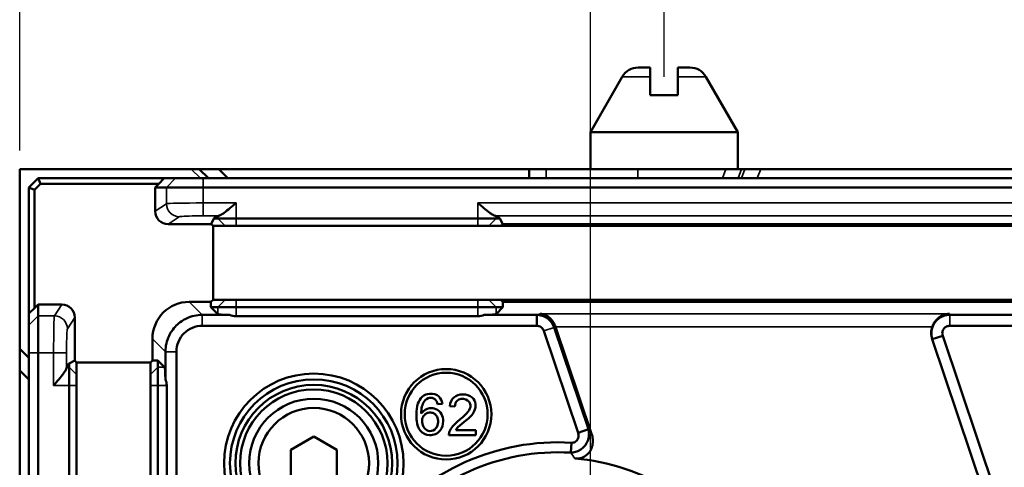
# Model space of a CAD drawing. Header units: millimetres. Extents: x 0 to 4638, y -120 to 1188.
# Tile 29 of 256: x 230 to 283, y 1007 to 1031. Entities that reach past the tile are written whole.
import ezdxf

# ---------------------------------------------------------------- set-up
doc = ezdxf.new("R2010")
doc.units = ezdxf.units.MM
doc.header["$LTSCALE"] = 2
for name, color, linetype, lineweight in [('Bemaßung (ISO)', 7, 'Continuous', 25), ('Sichtbar (ISO)', 7, 'Continuous', 50), ('Sichtbar schmal (ISO)', 7, 'Continuous', 35)]:
    doc.layers.add(name, color=color, linetype=linetype, lineweight=lineweight)
doc.styles.add('Notiztext (DIN)', font='isocpeur.ttf')
doc.dimstyles.new('Standard (DIN)', dxfattribs={"dimscale": 2, "dimtxt": 3.5, "dimasz": 2.5, "dimexe": 2, "dimexo": 0.5, "dimgap": 0.5, "dimtad": 1, "dimrnd": 1e-08, "dimtxsty": 'Notiztext (DIN)', "dimcen": 0.09, "dimdle": 10, "dimclrd": 256, "dimclre": 256, "dimclrt": 256, "dimadec": 0, "dimazin": 0, "dimtfac": 1, "dimtmove": 0, "dimatfit": 3, "dimfxl": 1, "dimtolj": 1, "dimtzin": 0, "dimlwd": -1, "dimlwe": -1, "dimarcsym": 0})

# ---------------------------------------------------------------- blocks, each defined once
blk = doc.blocks.new('*D18')
at = {"layer": 'Bemaßung (ISO)', "transparency": 16777216}
for p, q in [((264.895, 1027.902), (264.895, 1068.457)), ((690.895, 1027.902), (690.895, 1068.457)), ((685.895, 1064.457), (269.895, 1064.457))]:
    blk.add_line(p, q, dxfattribs=at)
for points in [[(269.895, 1065.29), (269.895, 1063.624), (264.895, 1064.457)], [(685.895, 1065.29), (685.895, 1063.624), (690.895, 1064.457)]]:
    blk.add_solid(points, dxfattribs=at)
at = {"layer": 'Defpoints', "color": 0, "transparency": 16777216}
for p in [(264.895, 1064.457), (264.895, 1026.902), (690.895, 1026.902)]:
    blk.add_point(p, dxfattribs=at)
at = {"layer": 'Bemaßung (ISO)', "transparency": 16777216, "insert": (470.935, 1072.457), "char_height": 7, "attachment_point": 1, "style": 'Notiztext (DIN)'}
blk.add_mtext('\\A1;426', dxfattribs=at)
blk = doc.blocks.new('*D36')
at = {"layer": 'Bemaßung (ISO)', "transparency": 16777216}
for p, q in [((228.945, 1022.902), (200.539, 1022.902)), ((204.539, 934.952), (204.539, 1017.902)), ((256.495, 929.952), (200.539, 929.952))]:
    blk.add_line(p, q, dxfattribs=at)
for points in [[(203.706, 1017.902), (205.373, 1017.902), (204.539, 1022.902)], [(203.706, 934.952), (205.373, 934.952), (204.539, 929.952)]]:
    blk.add_solid(points, dxfattribs=at)
at = {"layer": 'Defpoints', "color": 0, "transparency": 16777216}
for p in [(204.539, 1022.902), (229.945, 1022.902), (257.495, 929.952)]:
    blk.add_point(p, dxfattribs=at)
at = {"layer": 'Bemaßung (ISO)', "transparency": 16777216, "insert": (195.139, 966.122), "char_height": 7, "attachment_point": 1, "rotation": 90, "style": 'Notiztext (DIN)'}
blk.add_mtext('\\A1;92,95', dxfattribs=at)
blk = doc.blocks.new('*D37')
at = {"layer": 'Bemaßung (ISO)', "transparency": 16777216}
for p, q in [((260.895, 939.952), (260.895, 1084.205)), ((694.895, 939.352), (694.895, 1084.205)), ((265.895, 1080.205), (689.895, 1080.205))]:
    blk.add_line(p, q, dxfattribs=at)
for points in [[(265.895, 1081.038), (265.895, 1079.372), (260.895, 1080.205)], [(689.895, 1081.038), (689.895, 1079.372), (694.895, 1080.205)]]:
    blk.add_solid(points, dxfattribs=at)
at = {"layer": 'Defpoints', "color": 0, "transparency": 16777216}
for p in [(694.895, 1080.205), (260.895, 938.952), (694.895, 938.352)]:
    blk.add_point(p, dxfattribs=at)
at = {"layer": 'Bemaßung (ISO)', "transparency": 16777216, "insert": (470.545, 1088.205), "char_height": 7, "attachment_point": 1, "style": 'Notiztext (DIN)'}
blk.add_mtext('\\A1;434', dxfattribs=at)
blk = doc.blocks.new('*D38')
at = {"layer": 'Bemaßung (ISO)', "transparency": 16777216}
for p, q in [((229.945, 1023.902), (229.945, 1084.031)), ((260.895, 939.952), (260.895, 1084.031)), ((234.945, 1080.031), (255.895, 1080.031))]:
    blk.add_line(p, q, dxfattribs=at)
for points in [[(234.945, 1080.864), (234.945, 1079.198), (229.945, 1080.031)], [(255.895, 1080.864), (255.895, 1079.198), (260.895, 1080.031)]]:
    blk.add_solid(points, dxfattribs=at)
at = {"layer": 'Defpoints', "color": 0, "transparency": 16777216}
for p in [(260.895, 1080.031), (229.945, 1022.902), (260.895, 938.952)]:
    blk.add_point(p, dxfattribs=at)
at = {"layer": 'Bemaßung (ISO)', "transparency": 16777216, "insert": (235.095, 1089.431), "char_height": 7, "attachment_point": 1, "style": 'Notiztext (DIN)'}
blk.add_mtext('\\A1;30,95', dxfattribs=at)

msp = doc.modelspace()

# ---------------------------------------------------------------- linework, layer by layer
at = {"layer": 'Sichtbar (ISO)'}
for p, q in [((263.4928, 1028.4019), (264.1447, 1028.4019)), ((264.1447, 1027.9019), (264.1447, 1028.4019)), ((265.6447, 1028.4019), (266.2966, 1028.4019)), ((265.6447, 1028.4019), (265.6447, 1027.9019)), ((262.6267, 1027.9019), (260.8947, 1024.9019)), ((267.1626, 1027.9019), (268.8947, 1024.9019)), ((264.1447, 1026.9019), (265.6447, 1026.9019)), ((268.8947, 1024.9019), (260.8947, 1024.9019)), ((260.8947, 1022.9019), (260.8947, 1024.9019)), ((268.8947, 1022.9019), (268.8947, 1024.9019)), ((229.9447, 1022.9019), (239.2434, 1022.9019)), ((229.9447, 1013.1599), (229.9447, 1022.9019)), ((239.2434, 1022.9019), (239.6867, 1022.9019)), ((239.6867, 1022.9019), (240.7386, 1022.9019)), ((239.6867, 1022.9019), (240.1867, 1022.4019)), ((240.7386, 1022.9019), (257.5823, 1022.9019)), ((241.2386, 1022.4019), (240.7386, 1022.9019)), ((257.5823, 1022.9019), (258.4954, 1022.9019)), ((257.5823, 1022.9019), (257.5823, 1022.4019)), ((263.4763, 1022.9019), (258.4954, 1022.9019)), ((263.4763, 1022.9019), (268.2445, 1022.9019)), ((269.095, 1022.9019), (268.2445, 1022.9019)), ((269.095, 1022.9019), (269.2814, 1022.9019)), ((270.132, 1022.9019), (269.2814, 1022.9019)), ((294.5172, 1022.9019), (270.132, 1022.9019)), ((230.9447, 1022.4019), (230.4447, 1021.9019)), ((230.7447, 1021.7776), (231.0689, 1022.1019)), ((237.7798, 1022.4019), (230.9447, 1022.4019)), ((231.0689, 1022.1019), (230.9447, 1022.4019)), ((231.0689, 1022.1019), (237.4951, 1022.1019)), ((237.4951, 1022.1019), (237.2948, 1021.9019)), ((237.4951, 1022.1019), (237.7798, 1022.4019)), ((238.4023, 1022.4019), (237.7798, 1022.4019)), ((238.4023, 1022.4019), (239.9002, 1022.4019)), ((302.572, 1022.4019), (239.9002, 1022.4019)), ((230.4447, 1021.9019), (230.4447, 1015.0668)), ((230.7447, 1021.7776), (230.4447, 1021.9019)), ((230.7447, 1015.3515), (230.7447, 1021.7776)), ((237.2948, 1020.6121), (237.2948, 1021.9019)), ((237.2948, 1021.9019), (237.903, 1021.9019)), ((239.9002, 1021.9019), (237.903, 1021.9019)), ((239.9002, 1021.9019), (302.572, 1021.9019)), ((240.4789, 1020.213), (240.329, 1019.913)), ((240.6865, 1020.3513), (240.4789, 1020.213)), ((240.6865, 1020.213), (240.4789, 1020.213)), ((240.6865, 1020.213), (241.6851, 1020.213)), ((254.7872, 1020.213), (241.6851, 1020.213)), ((254.7872, 1020.213), (255.7858, 1020.213)), ((255.9934, 1020.213), (255.7858, 1020.3513)), ((255.9934, 1020.213), (255.7858, 1020.213)), ((256.1432, 1019.913), (255.9934, 1020.213)), ((240.329, 1019.913), (237.9945, 1019.913)), ((240.329, 1019.913), (240.4292, 1019.813)), ((240.4292, 1019.813), (241.3534, 1019.813)), ((240.4292, 1015.813), (240.4292, 1019.813)), ((241.6851, 1019.813), (241.3534, 1019.813)), ((241.6851, 1019.813), (254.7872, 1019.813)), ((255.1188, 1019.813), (254.7872, 1019.813)), ((255.1188, 1019.813), (287.3534, 1019.813)), ((256.0431, 1019.813), (256.1432, 1019.913)), ((286.329, 1019.913), (256.1432, 1019.913)), ((239.1426, 1015.7012), (240.3172, 1015.7012)), ((240.3172, 1015.7012), (240.3168, 1015.413)), ((240.4292, 1015.813), (240.3172, 1015.7012)), ((241.3534, 1015.813), (240.4292, 1015.813)), ((241.3534, 1015.813), (241.6851, 1015.813)), ((254.7872, 1015.813), (241.6851, 1015.813)), ((254.7872, 1015.813), (255.1188, 1015.813)), ((287.3534, 1015.813), (255.1188, 1015.813)), ((256.155, 1015.7012), (256.0431, 1015.813)), ((256.155, 1015.7012), (286.3172, 1015.7012)), ((256.1554, 1015.413), (256.155, 1015.7012)), ((230.4447, 1015.0668), (230.7447, 1015.3515)), ((230.9447, 1015.5518), (230.7447, 1015.3515)), ((230.9447, 1015.5518), (232.2344, 1015.5518)), ((230.9447, 1014.9436), (230.9447, 1015.5518)), ((240.6865, 1015.0434), (240.3168, 1015.413)), ((240.3168, 1015.413), (240.6865, 1015.413)), ((241.6851, 1015.413), (240.6865, 1015.413)), ((241.6851, 1015.413), (254.7872, 1015.413)), ((255.7858, 1015.413), (254.7872, 1015.413)), ((255.7858, 1015.0434), (256.1554, 1015.413)), ((255.7858, 1015.413), (256.1554, 1015.413)), ((230.4447, 1015.0668), (230.4447, 1014.4443)), ((230.9447, 1014.9436), (230.9447, 1012.9463)), ((232.9336, 1014.8521), (232.9336, 1012.5175)), ((241.3313, 1014.9971), (239.8467, 1014.9971)), ((241.6851, 1014.9289), (254.7872, 1014.9289)), ((257.9836, 1014.9971), (255.141, 1014.9971)), ((257.9836, 1014.9971), (257.9836, 1014.402)), ((287.3313, 1014.9971), (280.3877, 1014.9971)), ((230.4447, 1012.9463), (230.4447, 1014.4443)), ((239.8467, 1014.402), (257.9836, 1014.402)), ((258.369, 1014.1282), (260.2293, 1008.6097)), ((260.7854, 1008.7971), (258.9251, 1014.3156)), ((260.9636, 1008.5487), (259.0106, 1014.3422)), ((280.3877, 1014.402), (303.4747, 1014.402)), ((237.1453, 1012.5293), (237.1453, 1013.7039)), ((279.4334, 1013.6991), (279.4405, 1013.6779)), ((280.0052, 1013.8683), (279.4405, 1013.6779)), ((279.4405, 1013.6779), (288.6651, 986.3132)), ((289.2297, 986.5035), (280.0052, 1013.8683)), ((229.9447, 1011.9816), (229.9447, 1013.1599)), ((230.4447, 1012.6599), (229.9447, 1013.1599)), ((230.4447, 1012.9463), (230.4447, 950.2748)), ((230.9447, 950.2748), (230.9447, 1012.9463)), ((232.9336, 1012.5175), (232.6336, 1012.3677)), ((232.9336, 1012.5175), (233.0336, 1012.4174)), ((237.0336, 1012.4174), (237.1453, 1012.5293)), ((237.4336, 1012.5297), (237.1453, 1012.5293)), ((237.4336, 1012.5297), (237.8032, 1012.1601)), ((237.4336, 1012.5297), (237.4336, 1012.1601)), ((237.8495, 1012.9998), (237.8495, 1011.5153)), ((238.4445, 994.8629), (238.4445, 1012.9998)), ((229.9447, 990.7074), (229.9447, 1011.9816)), ((229.9447, 1011.9816), (230.4447, 1011.4845)), ((232.6336, 1012.3677), (232.4952, 1012.1601)), ((232.6336, 1012.1601), (232.6336, 1012.3677)), ((232.6336, 1012.1601), (232.6336, 1011.1615)), ((233.0336, 1012.4174), (237.0336, 1012.4174)), ((233.0336, 1011.4931), (233.0336, 1012.4174)), ((237.0336, 1012.4174), (237.0336, 1011.4931)), ((237.4336, 1011.1615), (237.4336, 1012.1601)), ((233.0336, 1011.1615), (233.0336, 1011.4931)), ((237.0336, 1011.4931), (237.0336, 1011.1615)), ((232.6336, 998.0594), (232.6336, 1011.1615)), ((233.0336, 1011.1615), (233.0336, 998.0594)), ((237.0336, 998.0594), (237.0336, 1011.1615)), ((237.4336, 1011.1615), (237.4336, 998.0594)), ((237.9176, 998.0594), (237.9176, 1011.1615)), ((252.8704, 1010.1776), (252.602, 1010.1556)), ((253.2712, 1010.0522), (253.5484, 1010.0236)), ((260.2293, 1008.6097), (260.7854, 1008.7971)), ((245.8947, 1008.3953), (244.6447, 1007.6736)), ((247.1447, 1007.6736), (245.8947, 1008.3953)), ((253.2206, 1008.4792), (254.6748, 1008.4792)), ((254.6748, 1008.7388), (253.5968, 1008.7388)), ((254.6748, 1008.4792), (254.6748, 1008.7388)), ((259.866, 1008.0679), (259.8344, 1007.5288)), ((244.6447, 1007.6736), (244.6447, 1006.2302)), ((247.1447, 1006.2302), (247.1447, 1007.6736))]:
    msp.add_line(p, q, dxfattribs=at)
for centre, radius in [((253.0752, 1009.61), 2.45), ((245.8947, 1006.9519), 4.8644), ((245.8947, 1006.9519), 4.5487), ((253.0752, 1009.61), 2.25), ((245.8947, 1006.9519), 4.25), ((245.8947, 1006.9519), 4), ((245.8947, 1006.9519), 3.5), ((245.8947, 1006.9519), 3)]:
    msp.add_circle(centre, radius, dxfattribs=at)
for centre, radius, start, end in [((263.4928, 1027.4019), 1, 90, 150), ((266.2966, 1027.4019), 1, 30, 90), ((259.1447, 995.7605), 12.3285, 86.64593, 196.80724), ((259.1447, 995.7605), 11.7885, 86.64593, 196.80724), ((259.1447, 995.7605), 11.4826, 335.20937, 85.49328)]:
    msp.add_arc(centre, radius, start, end, dxfattribs=at)
for centre, major_axis, ratio, start_param, end_param in [((237.9958, 1020.6134), (-0.5837, -0.3889), 0.9980229, 5.6963301, 7.2652999), ((241.6851, 1020.3495), (1, 0), 0.0349208, 2.811184, 3.0892328), ((254.7872, 1020.3495), (-1, 0), 0.0349208, 3.1939525, 3.4720014), ((239.1481, 1013.6985), (-1.4181, 1.4181), 0.9972647, 5.4991567, 7.0672139), ((232.2331, 1014.8508), (-0.3889, -0.5837), 0.9980229, 2.159478, 3.7284478), ((241.6851, 1015.0461), (1, 0), 0.0524078, 3.1939525, 4.350724), ((241.6851, 1015.9827), (0, -1.0538), 0.9489646, 5.9215203, 6.2831853), ((254.7872, 1015.9827), (0, -1.0538), 0.9489646, 0, 0.361665), ((254.7872, 1015.0461), (1, 0), 0.0524078, 5.074054, 6.2308254), ((258.0481, 1014.0185), (0.9696, 0.3017), 0.9847996, 0.0230847, 0.0372745), ((280.381, 1014.0185), (-0.3199, 0.9491), 0.9984742, 0.9027827, 1.5707963), ((232.4971, 1011.1615), (0, 1), 0.0349208, 0.0523599, 0.3304087), ((237.8004, 1011.1615), (0, 1), 0.0524078, 5.074054, 6.2308254), ((236.8639, 1011.1615), (1.0538, 0), 0.9489646, 0, 0.361665)]:
    msp.add_ellipse(centre, major_axis=major_axis, ratio=ratio, start_param=start_param, end_param=end_param, dxfattribs=at)
for points in [[(264.1447, 1027.9019), (264.1447, 1027.4637), (264.1447, 1026.9019)], [(265.6447, 1027.9019), (265.6447, 1027.4637), (265.6447, 1026.9019)]]:
    msp.add_rational_spline(points, [1.09960415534, 1.10582889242, 1.09655479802], degree=2, dxfattribs=at)
for points, knots in [([(240.7392, 1020.3608), (240.7675, 1020.3638), (240.8078, 1020.3816), (240.91, 1020.4421), (240.9736, 1020.4869), (241.1288, 1020.6026), (241.2369, 1020.6891), (241.4614, 1020.8732), (241.5779, 1020.9707), (241.6851, 1021.0604)], [-0.13811937, -0.13811937, -0.13811937, -0.13811937, -0.11228337, -0.11228337, -0.08388614, -0.08388614, -0.04194307, -0.04194307, 0, 0, 0, 0]), ([(254.7872, 1021.0604), (254.8944, 1020.9707), (255.0109, 1020.8732), (255.2354, 1020.6891), (255.3435, 1020.6026), (255.4986, 1020.4869), (255.5622, 1020.4421), (255.6645, 1020.3816), (255.7048, 1020.3638), (255.7331, 1020.3608)], [-0.49516078, -0.49516078, -0.49516078, -0.49516078, -0.45321772, -0.45321772, -0.41127465, -0.41127465, -0.38287741, -0.38287741, -0.35704141, -0.35704141, -0.35704141, -0.35704141]), ([(239.8467, 1014.9971), (239.6993, 1014.997), (239.5524, 1014.9806), (239.2648, 1014.9158), (239.1251, 1014.8676), (238.9032, 1014.7624), (238.8177, 1014.7139), (238.6282, 1014.5871), (238.5277, 1014.5045), (238.344, 1014.3211), (238.2613, 1014.2207), (238.1341, 1014.0312), (238.0853, 1013.9456), (237.9796, 1013.7232), (237.9312, 1013.5832), (237.8661, 1013.2949), (237.8496, 1013.1476), (237.8495, 1012.9998)], [-0.3139912, -0.3139912, -0.3139912, -0.3139912, -0.26976769, -0.26976769, -0.22554826, -0.22554826, -0.19608811, -0.19608811, -0.15714299, -0.15714299, -0.11819805, -0.11819805, -0.08866421, -0.08866421, -0.04433418, -0.04433418, 0, 0, 0, 0]), ([(258.9251, 1014.3156), (258.892, 1014.4139), (258.8439, 1014.5065), (258.7209, 1014.6736), (258.6468, 1014.747), (258.4789, 1014.8685), (258.3862, 1014.9157), (258.1896, 1014.9799), (258.0869, 1014.9965), (257.9836, 1014.9971)], [-0.12450948, -0.12450948, -0.12450948, -0.12450948, -0.09339339, -0.09339339, -0.06225921, -0.06225921, -0.03113186, -0.03113186, 0, 0, 0, 0]), ([(258.1687, 1015.0547), (258.2617, 1015.05), (258.3626, 1015.027), (258.5567, 1014.9394), (258.6501, 1014.8747), (258.7887, 1014.7387), (258.8479, 1014.6659), (258.9416, 1014.5122), (258.9783, 1014.4336), (259.006, 1014.3556)], [0, 0, 0, 0, 0.03866324, 0.03866324, 0.07732648, 0.07732648, 0.10564568, 0.10564568, 0.13012595, 0.13012595, 0.13012595, 0.13012595]), ([(280.3877, 1014.9971), (280.2662, 1014.997), (280.1456, 1014.9748), (279.9103, 1014.8851), (279.7989, 1014.8154), (279.6566, 1014.6819), (279.6137, 1014.633), (279.5379, 1014.5275), (279.5053, 1014.4712), (279.4243, 1014.2937), (279.3939, 1014.1658), (279.3842, 1013.9143), (279.4017, 1013.793), (279.4405, 1013.6779)], [-0.18999535, -0.18999535, -0.18999535, -0.18999535, -0.1535151, -0.1535151, -0.11447666, -0.11447666, -0.09499955, -0.09499955, -0.07552081, -0.07552081, -0.03647059, -0.03647059, 0, 0, 0, 0]), ([(279.4389, 1014.3556), (279.4667, 1014.4332), (279.5048, 1014.5104), (279.6032, 1014.6608), (279.6659, 1014.7316), (279.8189, 1014.87), (279.9256, 1014.9367), (280.1473, 1015.0267), (280.2624, 1015.05), (280.3683, 1015.0547)], [0.35925061, 0.35925061, 0.35925061, 0.35925061, 0.38364443, 0.38364443, 0.41187907, 0.41187907, 0.45358269, 0.45358269, 0.4952863, 0.4952863, 0.4952863, 0.4952863]), ([(238.4445, 1012.9998), (238.4444, 1013.1836), (238.481, 1013.3671), (238.6214, 1013.7063), (238.7252, 1013.8618), (238.9847, 1014.1213), (239.1402, 1014.2252), (239.4794, 1014.3656), (239.663, 1014.4021), (239.8467, 1014.402)], [0, 0, 0, 0, 0.25, 0.25, 0.5, 0.5, 0.75, 0.75, 1, 1, 1, 1]), ([(257.9836, 1014.402), (258.0685, 1014.4022), (258.1528, 1014.3753), (258.2899, 1014.2778), (258.3425, 1014.2075), (258.369, 1014.1282)], [0, 0, 0, 0, 0.5, 0.5, 1, 1, 1, 1]), ([(280.0052, 1013.8683), (279.9847, 1013.9288), (279.9789, 1013.9943), (279.9978, 1014.1207), (280.0224, 1014.1816), (280.0969, 1014.2854), (280.1465, 1014.3283), (280.2601, 1014.3866), (280.3239, 1014.4021), (280.3877, 1014.402)], [0, 0, 0, 0, 0.25, 0.25, 0.5, 0.5, 0.75, 0.75, 1, 1, 1, 1]), ([(231.7862, 1011.1615), (231.8759, 1011.2687), (231.9734, 1011.3852), (232.1575, 1011.6097), (232.2439, 1011.7178), (232.3597, 1011.8729), (232.4045, 1011.9365), (232.465, 1012.0388), (232.4827, 1012.0791), (232.4857, 1012.1074)], [-0.49516078, -0.49516078, -0.49516078, -0.49516078, -0.45321772, -0.45321772, -0.41127465, -0.41127465, -0.38287741, -0.38287741, -0.35704141, -0.35704141, -0.35704141, -0.35704141]), ([(251.7264, 1009.6496), (251.8598, 1009.8192), (252.0951, 1009.9759), (252.5536, 1009.9191), (252.8547, 1009.636), (252.9463, 1009.1849), (252.8029, 1008.6449), (252.1907, 1008.3839), (251.6101, 1008.6722), (251.4658, 1009.1788), (251.45, 1009.675), (251.4908, 1010.1501), (251.7424, 1010.5974), (252.2039, 1010.7793), (252.7187, 1010.633), (252.8423, 1010.3456), (252.8704, 1010.1776)], [0, 0, 0, 0, 0.079238, 0.1297128, 0.1917118, 0.2498207, 0.3284769, 0.4210033, 0.5043208, 0.5845023, 0.6411214, 0.727325, 0.7943296, 0.8569638, 0.9362611, 1, 1, 1, 1]), ([(251.7264, 1009.6496), (251.717, 1009.7805), (251.7428, 1010.0048), (251.8626, 1010.3358), (252.1406, 1010.5437), (252.4913, 1010.4583), (252.5782, 1010.2871), (252.602, 1010.1556)], [0, 0, 0, 0, 0.2313274, 0.4207441, 0.632941, 0.8028492, 1, 1, 1, 1]), ([(253.5484, 1010.0236), (253.5573, 1010.1691), (253.6317, 1010.4203), (254.1555, 1010.504), (254.4773, 1010.1044), (254.2454, 1009.6846), (253.8742, 1009.3607), (253.4774, 1009.0515), (253.2522, 1008.7188), (253.2239, 1008.5445), (253.2206, 1008.4792)], [0, 0, 0, 0, 0.1046493, 0.2504956, 0.3769105, 0.4837734, 0.6444467, 0.8376343, 0.9419744, 1, 1, 1, 1]), ([(253.2712, 1010.0522), (253.2966, 1010.2616), (253.4261, 1010.5751), (253.9863, 1010.7426), (254.4938, 1010.5978), (254.7125, 1010.1682), (254.5995, 1009.667), (254.1931, 1009.2739), (253.7728, 1009.0141), (253.6313, 1008.7979), (253.5968, 1008.7388)], [0, 0, 0, 0, 0.1364964, 0.2716797, 0.4139932, 0.5175923, 0.6173162, 0.7974669, 0.9468028, 1, 1, 1, 1]), ([(252.1752, 1008.7014), (252.0673, 1008.7102), (251.8797, 1008.819), (251.7604, 1009.105), (251.7587, 1009.3978), (251.9139, 1009.6137), (252.0686, 1009.6919), (252.1534, 1009.7033), (252.1752, 1009.7046)], [0, 0, 0, 0, 0.2256134, 0.4140819, 0.644493, 0.8161741, 0.9541526, 1, 1, 1, 1]), ([(252.1752, 1009.7046), (252.2187, 1009.7078), (252.3236, 1009.7007), (252.4989, 1009.6166), (252.638, 1009.3924), (252.6456, 1009.1095), (252.5357, 1008.7951), (252.3041, 1008.691), (252.1752, 1008.7014)], [0, 0, 0, 0, 0.0828577, 0.2106127, 0.3654522, 0.5790127, 0.7505698, 1, 1, 1, 1]), ([(259.8344, 1007.5288), (259.9194, 1007.5308), (260.0044, 1007.5435), (260.1786, 1007.5933), (260.2661, 1007.6327), (260.3995, 1007.716), (260.449, 1007.7535), (260.5423, 1007.8391), (260.5853, 1007.887), (260.6614, 1007.9895), (260.6943, 1008.0436), (260.7288, 1008.1149), (260.7353, 1008.1293), (260.7536, 1008.1721), (260.7643, 1008.2009), (260.7897, 1008.2798), (260.8018, 1008.3306), (260.8211, 1008.4541), (260.8243, 1008.5274), (260.8148, 1008.6669), (260.8034, 1008.7329), (260.7854, 1008.7971)], [0, 0, 0, 0, 0.0259202, 0.0259202, 0.0546424, 0.0546424, 0.07339406, 0.07339406, 0.09284873, 0.09284873, 0.11212318, 0.11212318, 0.11693698, 0.11693698, 0.12632537, 0.12632537, 0.142249, 0.142249, 0.16489706, 0.16489706, 0.18579456, 0.18579456, 0.18579456, 0.18579456]), ([(260.2293, 1008.6097), (260.25, 1008.548), (260.2592, 1008.4828), (260.2522, 1008.386), (260.2464, 1008.3545), (260.2273, 1008.2928), (260.2137, 1008.2626), (260.163, 1008.1806), (260.1137, 1008.1345), (259.9974, 1008.0765), (259.9315, 1008.064), (259.866, 1008.0679)], [0, 0, 0, 0, 0.25, 0.25, 0.375, 0.375, 0.5, 0.5, 0.75, 0.75, 1, 1, 1, 1]), ([(260.0469, 1007.2076), (260.1465, 1007.1997), (260.2466, 1007.2066), (260.4565, 1007.2564), (260.5623, 1007.3044), (260.7446, 1007.4373), (260.8193, 1007.518), (260.9379, 1007.7052), (260.9797, 1007.8097), (261.0282, 1008.0284), (261.0347, 1008.1413), (261.017, 1008.3536), (260.9958, 1008.453), (260.9636, 1008.5487)], [-0.1955719, -0.1955719, -0.1955719, -0.1955719, -0.1655369, -0.1655369, -0.13065403, -0.13065403, -0.09762, -0.09762, -0.06397156, -0.06397156, -0.03028468, -0.03028468, -0.00000004, -0.00000004, -0.00000004, -0.00000004])]:
    msp.add_open_spline(points, degree=3, knots=knots, dxfattribs=at)
at = {"layer": 'Sichtbar schmal (ISO)'}
for p, q in [((264.1447, 1027.9019), (262.6267, 1027.9019)), ((267.1626, 1027.9019), (265.6447, 1027.9019)), ((239.7434, 1022.4019), (239.2434, 1022.9019)), ((258.4954, 1022.4019), (258.4954, 1022.9019)), ((263.4763, 1022.9019), (263.4763, 1022.4019)), ((268.0623, 1022.4019), (268.2445, 1022.9019)), ((269.095, 1022.9019), (268.9128, 1022.4019)), ((269.0992, 1022.4019), (269.2814, 1022.9019)), ((270.132, 1022.9019), (269.9498, 1022.4019)), ((237.903, 1021.9019), (238.4023, 1022.4019)), ((239.9002, 1021.9019), (239.9002, 1022.4019)), ((237.903, 1021.9019), (237.903, 1021.0174)), ((239.9002, 1021.0604), (239.9002, 1021.9019)), ((241.6851, 1021.0604), (239.9002, 1021.0604)), ((239.9002, 1020.3608), (239.9002, 1021.0604)), ((241.6851, 1020.213), (241.6851, 1021.0604)), ((287.6851, 1021.0604), (254.7872, 1021.0604)), ((254.7872, 1021.0604), (254.7872, 1020.213)), ((237.903, 1021.0174), (237.2948, 1020.6121)), ((237.9945, 1019.913), (238.602, 1020.3178)), ((239.9002, 1020.3608), (240.7392, 1020.3608)), ((240.6865, 1020.3513), (240.6865, 1020.213)), ((241.0859, 1019.813), (240.6865, 1020.213)), ((241.6851, 1019.813), (241.6851, 1020.213)), ((254.7872, 1019.813), (254.7872, 1020.213)), ((255.3863, 1019.813), (255.7858, 1020.213)), ((255.7331, 1020.3608), (286.7392, 1020.3608)), ((255.7858, 1020.213), (255.7858, 1020.3513)), ((239.8467, 1014.9971), (239.1426, 1015.7012)), ((241.0859, 1015.813), (240.6865, 1015.413)), ((241.6851, 1015.813), (241.6851, 1015.413)), ((254.7872, 1015.813), (254.7872, 1015.413)), ((255.3863, 1015.813), (255.7858, 1015.413)), ((232.2344, 1015.5518), (231.8292, 1014.9436)), ((240.6865, 1015.413), (240.6865, 1015.0434)), ((241.6851, 1014.9289), (241.6851, 1015.413)), ((254.7872, 1015.413), (254.7872, 1014.9289)), ((255.7858, 1015.0434), (255.7858, 1015.413)), ((230.9447, 1014.9436), (230.4447, 1014.4443)), ((231.8292, 1014.9436), (230.9447, 1014.9436)), ((232.5287, 1014.2445), (232.9336, 1014.8521)), ((239.8467, 1014.9971), (239.8467, 1014.402)), ((258.1687, 1015.0547), (257.9836, 1014.9971)), ((280.3683, 1015.0547), (258.1687, 1015.0547)), ((280.3877, 1014.9971), (280.3683, 1015.0547)), ((280.3877, 1014.9971), (280.3877, 1014.402)), ((258.9251, 1014.3156), (258.369, 1014.1282)), ((258.9251, 1014.3156), (259.0106, 1014.3422)), ((259.006, 1014.3556), (279.4389, 1014.3556)), ((237.1453, 1013.7039), (237.8495, 1012.9998)), ((230.9447, 1012.9463), (230.4447, 1012.9463)), ((230.9447, 1012.9463), (231.7862, 1012.9463)), ((231.7862, 1012.9463), (232.4857, 1012.9463)), ((231.7862, 1012.9463), (231.7862, 1011.1615)), ((232.4857, 1012.1074), (232.4857, 1012.9463)), ((237.8495, 1012.9998), (238.4445, 1012.9998)), ((232.4952, 1012.1601), (232.6336, 1012.1601)), ((233.0336, 1011.7606), (232.6336, 1012.1601)), ((237.0336, 1011.7606), (237.4336, 1012.1601)), ((237.4336, 1012.1601), (237.8032, 1012.1601)), ((232.6336, 1011.1615), (231.7862, 1011.1615)), ((233.0336, 1011.1615), (232.6336, 1011.1615)), ((237.0336, 1011.1615), (237.4336, 1011.1615)), ((237.9176, 1011.1615), (237.4336, 1011.1615))]:
    msp.add_line(p, q, dxfattribs=at)
for centre, major_axis, ratio, start_param, end_param in [((238.602, 1021.0174), (0.3882, -0.5825), 0.9980229, 4.1255338, 5.6945036), ((231.8292, 1014.2445), (-0.5825, 0.3882), 0.9980229, 3.7302743, 5.2992442), ((285.6365, 901.4485), (-40.2193, 119.3106), 0.1736482, 5.7648781, 5.7695844), ((263.7417, 886.6868), (20.7299, -133.3706), 0.2379614, 2.6606111, 2.6662469)]:
    msp.add_ellipse(centre, major_axis=major_axis, ratio=ratio, start_param=start_param, end_param=end_param, dxfattribs=at)
for points in [[(239.9002, 1021.0604), (238.8505, 1021.0604), (237.9579, 1021.0412), (237.903, 1021.0174)], [(231.8292, 1014.9436), (231.8054, 1014.8886), (231.7862, 1013.9961), (231.7862, 1012.9463)]]:
    msp.add_open_spline(points, degree=3, dxfattribs=at)
for points, knots in [([(238.602, 1020.3178), (238.6121, 1020.3245), (238.7126, 1020.3356), (238.8625, 1020.3425), (238.9134, 1020.3449), (238.9617, 1020.3469), (239.0054, 1020.3484), (239.1354, 1020.3527), (239.426, 1020.3586), (239.6799, 1020.3601), (239.762, 1020.3607), (239.8375, 1020.3608), (239.9002, 1020.3608)], [0, 0, 0, 0, 0.3731261, 0.3731261, 0.3731261, 0.5, 0.5, 0.5, 0.8778205, 0.8778205, 0.8778205, 1, 1, 1, 1]), ([(232.4857, 1012.9463), (232.4857, 1013.0746), (232.4862, 1013.2319), (232.4917, 1013.6242), (232.4954, 1013.7561), (232.501, 1013.9263), (232.5058, 1014.0434), (232.5184, 1014.2104), (232.5242, 1014.2378), (232.5287, 1014.2445)], [0, 0, 0, 0, 0.25, 0.25, 0.5, 0.5, 0.75, 0.75, 1, 1, 1, 1])]:
    msp.add_open_spline(points, degree=3, knots=knots, dxfattribs=at)

# ---------------------------------------------------------------- dimensions: what is measured, and where the dimension line sits
at = {"layer": 'Bemaßung (ISO)'}
for base, p1, p2, angle, picture, middle in [((260.8947, 1080.0309), (229.9447, 1022.9019), (260.8947, 938.9519), 180, '*D38', (245.4197, 1080.0309)), ((694.8947, 1080.2049), (260.8947, 938.9519), (694.8947, 938.3519), 180, '*D37', (477.8947, 1080.2049)), ((264.8947, 1064.457), (690.8947, 1026.9019), (264.8947, 1026.9019), 180, '*D18', (477.9347, 1064.457)), ((204.5395, 1022.9019), (257.4947, 929.9519), (229.9447, 1022.9019), 270, '*D36', (204.5395, 976.4469))]:
    dim = msp.add_linear_dim(base=base, p1=p1, p2=p2, angle=angle, dimstyle='Standard (DIN)', override={"dimgap": 0.5, "dimdec": 2, "dimtol": 0, "dimlim": 0, "dimtp": 0, "dimtm": 0, "dimtdec": 2, "dimtofl": 0, "dimatfit": 1}, dxfattribs=at)
    dim.commit()
    dim.dimension.update_dxf_attribs({"geometry": picture, "text_midpoint": middle, "dimtype": 160})

doc.saveas('drawing.dxf')
